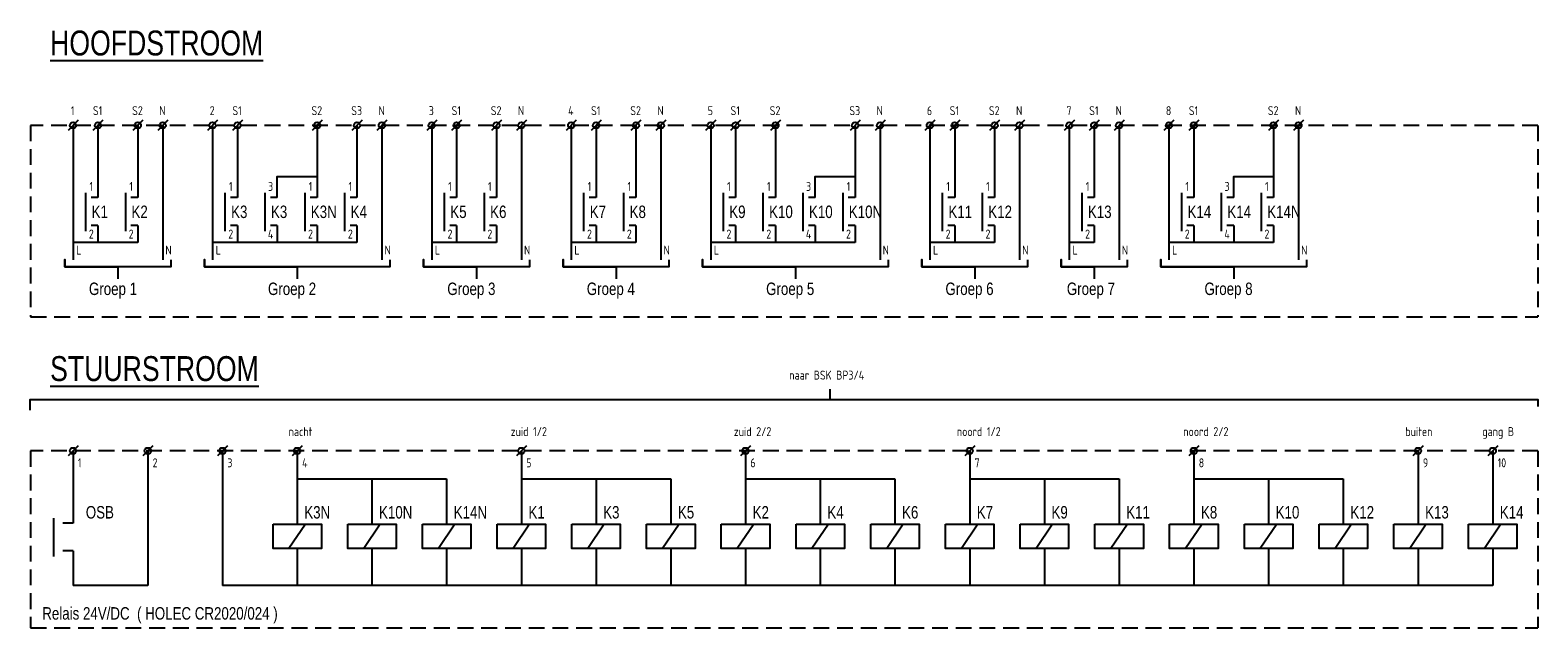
# Model space of a CAD drawing. Header units: millimetres. Extents: x -42616 to 81349, y -22301 to 100610.
# Tile 1 of 22: x -42616 to -12350, y -12680 to -680. Entities that reach past the tile are written whole.
import ezdxf
from ezdxf.enums import TextEntityAlignment as Align

# ---------------------------------------------------------------- set-up
doc = ezdxf.new("R2010")
doc.units = ezdxf.units.MM
doc.header["$LTSCALE"] = 100
doc.linetypes.add('HIDDEN', pattern=[9.525, 6.35, -3.175])
doc.layers.add('EL$1--_', color=3, linetype='Continuous')
doc.layers.add('INST', color=1, linetype='Continuous')
doc.styles.add('ISO18', font='ISO', dxfattribs={"width": 0.9, "height": 1.8})
doc.styles.add('SMAL', font='B-GBP.SHX', dxfattribs={"width": 0.8})

# ---------------------------------------------------------------- blocks, each defined once
blk = doc.blocks.new('X-KLEM')
at = {"layer": 'INST'}
blk.add_line((-1.01, -1.01), (1.01, 1.01), dxfattribs=at)
blk.add_circle((0, 0), 0.638, dxfattribs=at)

msp = doc.modelspace()

# ---------------------------------------------------------------- linework, layer by layer
at = {"layer": 'EL$1--_', "color": 10, "linetype": 'HIDDEN', "ltscale": 0.5}
for p, q in [((-42608, -2591), (-42608, -6436)), ((-12350, -2591), (-42608, -2591)), ((-12350, -2591), (-12350, -6436)), ((-42608, -6436), (-12350, -6436)), ((-42608, -9127), (-42608, -12680)), ((-12350, -9127), (-42608, -9127)), ((-12350, -9127), (-12350, -12680)), ((-42608, -12680), (-12350, -12680))]:
    msp.add_line(p, q, dxfattribs=at)
at = {"layer": 'EL$1--_'}
for points in [[(-41755, -2591), (-41755, -5290)], [(-41255, -2591), (-41255, -4043)], [(-40455, -2591), (-40455, -4043)], [(-39955, -2591), (-39955, -5290)], [(-38955, -2591), (-38955, -5290)], [(-38455, -2591), (-38455, -4043)], [(-36855, -2591), (-36855, -4043)], [(-36055, -2591), (-36055, -4043)], [(-35555, -2591), (-35555, -5290)], [(-34555, -2591), (-34555, -5290)], [(-34055, -2591), (-34055, -4043)], [(-33255, -2591), (-33255, -4043)], [(-32755, -2591), (-32755, -5290)], [(-31755, -2591), (-31755, -5290)], [(-31255, -2591), (-31255, -4043)], [(-30455, -2591), (-30455, -4043)], [(-29955, -2591), (-29955, -5290)], [(-28955, -2591), (-28955, -5290)], [(-28455, -2591), (-28455, -4043)], [(-27655, -2591), (-27655, -4043)], [(-26055, -2591), (-26055, -4043)], [(-25555, -2591), (-25555, -5290)], [(-24555, -2591), (-24555, -5290)], [(-24055, -2591), (-24055, -4043)], [(-23255, -2591), (-23255, -4043)], [(-22755, -2591), (-22755, -5290)], [(-21755, -2591), (-21755, -5290)], [(-21255, -2591), (-21255, -4043)], [(-20755, -2591), (-20755, -5290)], [(-19755, -2591), (-19755, -5290)], [(-19255, -2591), (-19255, -4043)], [(-17655, -2591), (-17655, -4043)], [(-17155, -2591), (-17155, -5290)], [(-37655, -4043), (-37655, -3615), (-36855, -3615)], [(-26855, -4043), (-26855, -3615), (-26055, -3615)], [(-18455, -4043), (-18455, -3615), (-17655, -3615)], [(-41505, -3943), (-41505, -4714)], [(-40705, -3943), (-40705, -4714)], [(-38705, -3943), (-38705, -4714)], [(-37905, -3943), (-37905, -4714)], [(-37105, -3943), (-37105, -4714)], [(-36305, -3943), (-36305, -4714)], [(-34305, -3943), (-34305, -4714)], [(-33505, -3943), (-33505, -4714)], [(-31505, -3943), (-31505, -4714)], [(-30705, -3943), (-30705, -4714)], [(-28705, -3943), (-28705, -4714)], [(-27905, -3943), (-27905, -4714)], [(-27105, -3943), (-27105, -4714)], [(-26305, -3943), (-26305, -4714)], [(-24305, -3943), (-24305, -4714)], [(-23505, -3943), (-23505, -4714)], [(-21505, -3943), (-21505, -4714)], [(-19505, -3943), (-19505, -4714)], [(-18705, -3943), (-18705, -4714)], [(-17905, -3943), (-17905, -4714)], [(-41255, -4600), (-41255, -4945)], [(-40455, -4600), (-40455, -4945)], [(-38455, -4600), (-38455, -4945)], [(-37655, -4600), (-37655, -4945)], [(-36855, -4600), (-36855, -4945)], [(-36055, -4600), (-36055, -4945)], [(-34055, -4600), (-34055, -4945)], [(-33255, -4600), (-33255, -4945)], [(-31255, -4600), (-31255, -4945)], [(-30455, -4600), (-30455, -4945)], [(-28455, -4600), (-28455, -4945)], [(-27655, -4600), (-27655, -4945)], [(-26855, -4600), (-26855, -4945)], [(-26055, -4600), (-26055, -4945)], [(-24055, -4600), (-24055, -4945)], [(-23255, -4600), (-23255, -4945)], [(-21255, -4600), (-21255, -4945)], [(-19255, -4600), (-19255, -4945)], [(-18455, -4600), (-18455, -4945)], [(-17655, -4600), (-17655, -4945)], [(-40455, -4945), (-41755, -4945)], [(-36055, -4945), (-38955, -4945)], [(-33255, -4945), (-34555, -4945)], [(-30455, -4945), (-31755, -4945)], [(-26055, -4945), (-28955, -4945)], [(-23255, -4945), (-24555, -4945)], [(-21255, -4945), (-21755, -4945)], [(-17655, -4945), (-19755, -4945)], [(-42616, -8307), (-42616, -8098), (-12351, -8098), (-12351, -8238)], [(-26557, -8098), (-26557, -7890)], [(-41755, -9127), (-41755, -10579)], [(-40255, -9127), (-40255, -11827)], [(-38755, -9127), (-38755, -11827)], [(-37255, -9127), (-37255, -10600)], [(-32755, -9127), (-32755, -10600)], [(-28255, -9127), (-28255, -10600)], [(-23755, -9127), (-23755, -10600)], [(-19255, -9127), (-19255, -10600)], [(-14755, -9127), (-14755, -10600)], [(-13255, -9127), (-13255, -10600)], [(-37255, -9690), (-34255, -9690)], [(-35755, -9690), (-35755, -10600)], [(-34255, -9690), (-34255, -10600)], [(-32755, -9690), (-29755, -9690)], [(-31255, -9690), (-31255, -10600)], [(-29755, -9690), (-29755, -10600)], [(-28255, -9690), (-25255, -9690)], [(-26755, -9690), (-26755, -10600)], [(-25255, -9690), (-25255, -10600)], [(-23755, -9690), (-20755, -9690)], [(-22255, -9690), (-22255, -10600)], [(-20755, -9690), (-20755, -10600)], [(-19255, -9690), (-16255, -9690)], [(-17755, -9690), (-17755, -10600)], [(-16255, -9690), (-16255, -10600)], [(-42148, -10479), (-42148, -11250)], [(-37090, -10600), (-37421, -11086)], [(-35590, -10600), (-35921, -11086)], [(-34090, -10600), (-34421, -11086)], [(-32590, -10600), (-32921, -11086)], [(-31090, -10600), (-31421, -11086)], [(-29590, -10600), (-29921, -11086)], [(-28090, -10600), (-28421, -11086)], [(-26590, -10600), (-26921, -11086)], [(-25090, -10600), (-25421, -11086)], [(-23590, -10600), (-23921, -11086)], [(-22090, -10600), (-22421, -11086)], [(-20590, -10600), (-20921, -11086)], [(-19090, -10600), (-19421, -11086)], [(-17590, -10600), (-17921, -11086)], [(-16090, -10600), (-16421, -11086)], [(-14590, -10600), (-14921, -11086)], [(-13090, -10600), (-13421, -11086)], [(-41755, -11136), (-41755, -11827)], [(-37255, -11086), (-37255, -11827)], [(-35755, -11086), (-35755, -11827)], [(-34255, -11086), (-34255, -11827)], [(-32755, -11086), (-32755, -11827)], [(-31255, -11086), (-31255, -11827)], [(-29755, -11086), (-29755, -11827)], [(-28255, -11086), (-28255, -11827)], [(-26755, -11086), (-26755, -11827)], [(-25255, -11086), (-25255, -11827)], [(-23755, -11086), (-23755, -11827)], [(-22255, -11086), (-22255, -11827)], [(-20755, -11086), (-20755, -11827)], [(-19255, -11086), (-19255, -11827)], [(-17755, -11086), (-17755, -11827)], [(-16255, -11086), (-16255, -11827)], [(-14755, -11086), (-14755, -11827)], [(-13255, -11086), (-13255, -11827)], [(-13255, -11827), (-38755, -11827)]]:
    msp.add_lwpolyline(points, dxfattribs=at)
at = {"layer": 'EL$1--_', "color": 7}
for points in [[(-41255, -4043), (-41393, -4043)], [(-40455, -4043), (-40593, -4043)], [(-38455, -4043), (-38593, -4043)], [(-37655, -4043), (-37793, -4043)], [(-36855, -4043), (-36993, -4043)], [(-36055, -4043), (-36193, -4043)], [(-34055, -4043), (-34193, -4043)], [(-33255, -4043), (-33393, -4043)], [(-31255, -4043), (-31393, -4043)], [(-30455, -4043), (-30593, -4043)], [(-28455, -4043), (-28593, -4043)], [(-27655, -4043), (-27793, -4043)], [(-26855, -4043), (-26993, -4043)], [(-26055, -4043), (-26193, -4043)], [(-24055, -4043), (-24193, -4043)], [(-23255, -4043), (-23393, -4043)], [(-21255, -4043), (-21393, -4043)], [(-19255, -4043), (-19393, -4043)], [(-18455, -4043), (-18593, -4043)], [(-17655, -4043), (-17793, -4043)], [(-41255, -4600), (-41393, -4600)], [(-40455, -4600), (-40593, -4600)], [(-38455, -4600), (-38593, -4600)], [(-37655, -4600), (-37793, -4600)], [(-36855, -4600), (-36993, -4600)], [(-36055, -4600), (-36193, -4600)], [(-34055, -4600), (-34193, -4600)], [(-33255, -4600), (-33393, -4600)], [(-31255, -4600), (-31393, -4600)], [(-30455, -4600), (-30593, -4600)], [(-28455, -4600), (-28593, -4600)], [(-27655, -4600), (-27793, -4600)], [(-26855, -4600), (-26993, -4600)], [(-26055, -4600), (-26193, -4600)], [(-24055, -4600), (-24193, -4600)], [(-23255, -4600), (-23393, -4600)], [(-21255, -4600), (-21393, -4600)], [(-19255, -4600), (-19393, -4600)], [(-18455, -4600), (-18593, -4600)], [(-17655, -4600), (-17793, -4600)], [(-41755, -10579), (-41958, -10579)], [(-41755, -11136), (-41958, -11136)], [(-40255, -11827), (-41755, -11827)]]:
    msp.add_lwpolyline(points, dxfattribs=at)
at = {"layer": 'EL$1--_', "color": 1}
for points in [[(-39794, -5289), (-39794, -5434), (-41917, -5434), (-41917, -5282), (-41917, -5434), (-40855, -5434), (-40855, -5671)], [(-35394, -5289), (-35394, -5434), (-39117, -5434), (-39117, -5282), (-39117, -5434), (-37255, -5434), (-37255, -5671)], [(-32594, -5289), (-32594, -5434), (-34717, -5434), (-34717, -5282), (-34717, -5434), (-33655, -5434), (-33655, -5671)], [(-29794, -5289), (-29794, -5434), (-31917, -5434), (-31917, -5282), (-31917, -5434), (-30855, -5434), (-30855, -5671)], [(-25394, -5289), (-25394, -5434), (-29117, -5434), (-29117, -5282), (-29117, -5434), (-27255, -5434), (-27255, -5671)], [(-22594, -5289), (-22594, -5434), (-24717, -5434), (-24717, -5282), (-24717, -5434), (-23655, -5434), (-23655, -5671)], [(-20594, -5289), (-20594, -5434), (-21917, -5434), (-21917, -5282), (-21917, -5434), (-21255, -5434), (-21255, -5671)], [(-16994, -5289), (-16994, -5434), (-19917, -5434), (-19917, -5282), (-19917, -5434), (-18455, -5434), (-18455, -5671)]]:
    msp.add_lwpolyline(points, dxfattribs=at)
at = {"layer": 'EL$1--_'}
for points in [[(-37741, -10600), (-36769, -10600), (-36769, -11086), (-37741, -11086)], [(-36241, -10600), (-35269, -10600), (-35269, -11086), (-36241, -11086)], [(-34741, -10600), (-33769, -10600), (-33769, -11086), (-34741, -11086)], [(-33241, -10600), (-32269, -10600), (-32269, -11086), (-33241, -11086)], [(-31741, -10600), (-30769, -10600), (-30769, -11086), (-31741, -11086)], [(-30241, -10600), (-29269, -10600), (-29269, -11086), (-30241, -11086)], [(-28741, -10600), (-27769, -10600), (-27769, -11086), (-28741, -11086)], [(-27241, -10600), (-26269, -10600), (-26269, -11086), (-27241, -11086)], [(-25741, -10600), (-24769, -10600), (-24769, -11086), (-25741, -11086)], [(-24241, -10600), (-23269, -10600), (-23269, -11086), (-24241, -11086)], [(-22741, -10600), (-21769, -10600), (-21769, -11086), (-22741, -11086)], [(-21241, -10600), (-20269, -10600), (-20269, -11086), (-21241, -11086)], [(-19741, -10600), (-18769, -10600), (-18769, -11086), (-19741, -11086)], [(-18241, -10600), (-17269, -10600), (-17269, -11086), (-18241, -11086)], [(-16741, -10600), (-15769, -10600), (-15769, -11086), (-16741, -11086)], [(-15241, -10600), (-14269, -10600), (-14269, -11086), (-15241, -11086)], [(-13741, -10600), (-12769, -10600), (-12769, -11086), (-13741, -11086)]]:
    msp.add_lwpolyline(points, close=True, dxfattribs=at)

# ---------------------------------------------------------------- block references
at = {"layer": 'EL$1--_', "xscale": 100, "yscale": 100, "zscale": 100, "rotation": 180}
for p in [(-41755, -2591), (-41255, -2591), (-40455, -2591), (-39955, -2591), (-38955, -2591), (-38455, -2591), (-36855, -2591), (-36055, -2591), (-35555, -2591), (-34555, -2591), (-34055, -2591), (-33255, -2591), (-32755, -2591), (-31755, -2591), (-31255, -2591), (-30455, -2591), (-29955, -2591), (-28955, -2591), (-28455, -2591), (-27655, -2591), (-26055, -2591), (-25555, -2591), (-24555, -2591), (-24055, -2591), (-23255, -2591), (-22755, -2591), (-21755, -2591), (-21255, -2591), (-20755, -2591), (-19755, -2591), (-19255, -2591), (-17655, -2591), (-17155, -2591), (-41755, -9127), (-40255, -9127), (-38755, -9127), (-37255, -9127), (-32755, -9127), (-28255, -9127), (-23755, -9127), (-19255, -9127), (-14755, -9127), (-13255, -9127)]:
    msp.add_blockref('X-KLEM', p, dxfattribs=at)

# ---------------------------------------------------------------- texts
at = {"layer": 'EL$1--_', "color": 4, "style": 'SMAL', "width": 0.8}
for s, p in [('%%UHOOFDSTROOM', (-42216, -1188)), ('%%USTUURSTROOM', (-42216, -7725))]:
    msp.add_text(s, height=500, dxfattribs=at).set_placement(p)
at = {"layer": 'EL$1--_', "style": 'ISO18', "width": 0.9}
for s, p in [('1', (-41762, -2386)), ('S1', (-41262, -2386)), ('S2', (-40462, -2386)), ('N', (-39962, -2385)), ('2', (-38962, -2386)), ('S1', (-38462, -2386)), ('S2', (-36862, -2386)), ('S3', (-36062, -2386)), ('N', (-35562, -2385)), ('3', (-34562, -2386)), ('S1', (-34062, -2386)), ('S2', (-33262, -2386)), ('N', (-32762, -2385)), ('4', (-31762, -2386)), ('S1', (-31262, -2386)), ('S2', (-30462, -2386)), ('N', (-29962, -2385)), ('5', (-28962, -2386)), ('S1', (-28462, -2386)), ('S2', (-27662, -2386)), ('S3', (-26062, -2386)), ('N', (-25562, -2385)), ('6', (-24562, -2386)), ('S1', (-24062, -2386)), ('S2', (-23262, -2386)), ('N', (-22762, -2385)), ('7', (-21762, -2386)), ('S1', (-21262, -2386)), ('N', (-20762, -2385)), ('8', (-19762, -2386)), ('S1', (-19262, -2386)), ('S2', (-17662, -2386)), ('N', (-17162, -2385)), ('1', (-41389, -3908)), ('1', (-40589, -3908)), ('1', (-38589, -3908)), ('3', (-37789, -3908)), ('1', (-36989, -3908)), ('1', (-36189, -3908)), ('1', (-34189, -3908)), ('1', (-33389, -3908)), ('1', (-31389, -3908)), ('1', (-30589, -3908)), ('1', (-28589, -3908)), ('1', (-27789, -3908)), ('3', (-26989, -3908)), ('1', (-26189, -3908)), ('1', (-24189, -3908)), ('1', (-23389, -3908)), ('1', (-21389, -3908)), ('1', (-19389, -3908)), ('3', (-18589, -3908)), ('1', (-17789, -3908)), ('2', (-41389, -4864)), ('2', (-40589, -4864)), ('2', (-38589, -4864)), ('4', (-37789, -4864)), ('2', (-36989, -4864)), ('2', (-36189, -4864)), ('2', (-34189, -4864)), ('2', (-33389, -4864)), ('2', (-31389, -4864)), ('2', (-30589, -4864)), ('2', (-28589, -4864)), ('2', (-27789, -4864)), ('4', (-26989, -4864)), ('2', (-26189, -4864)), ('2', (-24189, -4864)), ('2', (-23389, -4864)), ('2', (-21389, -4864)), ('2', (-19389, -4864)), ('4', (-18589, -4864)), ('2', (-17789, -4864)), ('L', (-41639, -5186)), ('N', (-39839, -5186)), ('L', (-38839, -5186)), ('N', (-35439, -5186)), ('L', (-34439, -5186)), ('N', (-32639, -5186)), ('L', (-31639, -5186)), ('N', (-29839, -5186)), ('L', (-28839, -5186)), ('N', (-25439, -5186)), ('L', (-24439, -5186)), ('N', (-22639, -5186)), ('L', (-21639, -5186)), ('N', (-20639, -5186)), ('L', (-19639, -5186)), ('N', (-17039, -5186)), ('naar BSK BP3/4', (-26625, -7696))]:
    msp.add_text(s, height=180, dxfattribs=at).set_placement(p, align=Align.CENTER)
at = {"layer": 'EL$1--_'}
for s, height, style, width, p in [('K1', 250, 'SMAL', 0.8, (-41382, -4452)), ('K2', 250, 'SMAL', 0.8, (-40582, -4452)), ('K3', 250, 'SMAL', 0.8, (-38582, -4452)), ('K3', 250, 'SMAL', 0.8, (-37782, -4452)), ('K3N', 250, 'SMAL', 0.8, (-36982, -4452)), ('K4', 250, 'SMAL', 0.8, (-36182, -4452)), ('K5', 250, 'SMAL', 0.8, (-34182, -4452)), ('K6', 250, 'SMAL', 0.8, (-33382, -4452)), ('K7', 250, 'SMAL', 0.8, (-31382, -4452)), ('K8', 250, 'SMAL', 0.8, (-30582, -4452)), ('K9', 250, 'SMAL', 0.8, (-28582, -4452)), ('K10', 250, 'SMAL', 0.8, (-27782, -4452)), ('K10', 250, 'SMAL', 0.8, (-26982, -4452)), ('K10N', 250, 'SMAL', 0.8, (-26182, -4452)), ('K11', 250, 'SMAL', 0.8, (-24182, -4452)), ('K12', 250, 'SMAL', 0.8, (-23382, -4452)), ('K13', 250, 'SMAL', 0.8, (-21382, -4452)), ('K14', 250, 'SMAL', 0.8, (-19382, -4452)), ('K14', 250, 'SMAL', 0.8, (-18582, -4452)), ('K14N', 250, 'SMAL', 0.8, (-17782, -4452)), ('Groep 1', 250, 'SMAL', 0.8, (-41436, -5998)), ('Groep 2', 250, 'SMAL', 0.8, (-37842, -5998)), ('Groep 3', 250, 'SMAL', 0.8, (-34242, -5998)), ('Groep 4', 250, 'SMAL', 0.8, (-31442, -5998)), ('Groep 5', 250, 'SMAL', 0.8, (-27842, -5998)), ('Groep 6', 250, 'SMAL', 0.8, (-24242, -5998)), ('Groep 7', 250, 'SMAL', 0.8, (-21805, -5998)), ('Groep 8', 250, 'SMAL', 0.8, (-19042, -5998)), ('nacht', 180, 'ISO18', 0.9, (-37426, -8830)), ('zuid 1/2', 180, 'ISO18', 0.9, (-32970, -8830)), ('zuid 2/2', 180, 'ISO18', 0.9, (-28491, -8830)), ('noord 1/2', 180, 'ISO18', 0.9, (-24012, -8830)), ('noord 2/2', 180, 'ISO18', 0.9, (-19466, -8830)), ('buiten', 180, 'ISO18', 0.9, (-15010, -8830)), ('gang B', 180, 'ISO18', 0.9, (-13465, -8830)), ('1', 180, 'ISO18', 0.9, (-41658, -9457)), ('2', 180, 'ISO18', 0.9, (-40158, -9457)), ('3', 180, 'ISO18', 0.9, (-38658, -9457)), ('4', 180, 'ISO18', 0.9, (-37158, -9457)), ('5', 180, 'ISO18', 0.9, (-32658, -9457)), ('6', 180, 'ISO18', 0.9, (-28158, -9457)), ('7', 180, 'ISO18', 0.9, (-23658, -9457)), ('8', 180, 'ISO18', 0.9, (-19158, -9457)), ('9', 180, 'ISO18', 0.9, (-14658, -9457)), ('10', 180, 'ISO18', 0.9, (-13158, -9457)), ('OSB', 250, 'SMAL', 0.8, (-41499, -10485)), ('K3N', 250, 'SMAL', 0.8, (-37113, -10485)), ('K10N', 250, 'SMAL', 0.8, (-35613, -10485)), ('K14N', 250, 'SMAL', 0.8, (-34113, -10485)), ('K1', 250, 'SMAL', 0.8, (-32613, -10485)), ('K3', 250, 'SMAL', 0.8, (-31113, -10485)), ('K5', 250, 'SMAL', 0.8, (-29613, -10485)), ('K2', 250, 'SMAL', 0.8, (-28113, -10485)), ('K4', 250, 'SMAL', 0.8, (-26613, -10485)), ('K6', 250, 'SMAL', 0.8, (-25113, -10485)), ('K7', 250, 'SMAL', 0.8, (-23613, -10485)), ('K9', 250, 'SMAL', 0.8, (-22113, -10485)), ('K11', 250, 'SMAL', 0.8, (-20613, -10485)), ('K8', 250, 'SMAL', 0.8, (-19113, -10485)), ('K10', 250, 'SMAL', 0.8, (-17613, -10485)), ('K12', 250, 'SMAL', 0.8, (-16113, -10485)), ('K13', 250, 'SMAL', 0.8, (-14613, -10485)), ('K14', 250, 'SMAL', 0.8, (-13113, -10485)), ('Relais 24V/DC  ( HOLEC CR2020/024 )', 250, 'SMAL', 0.8, (-42373, -12515))]:
    msp.add_text(s, height=height, dxfattribs=dict(at, style=style, width=width)).set_placement(p)

doc.saveas('drawing.dxf')
